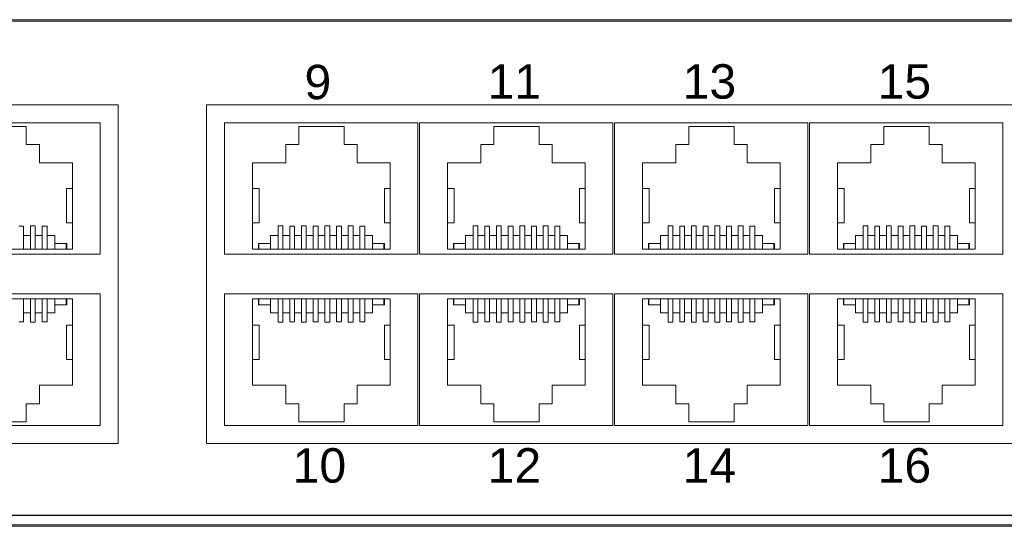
# Model space of a CAD drawing. Header units: millimetres. Extents: x 83969 to 163860, y -22594 to 4849.
# Tile 107 of 115: x 163521.27 to 163526.72, y -21355.13 to -21352.33. Entities that reach past the tile are written whole.
import ezdxf

# ---------------------------------------------------------------- set-up
doc = ezdxf.new("R2010")
doc.units = ezdxf.units.MM
doc.layers.get('0').update_dxf_attribs({"color": 251, "lineweight": 0})
doc.layers.add('! PT Opisy Legenda 2', color=7, linetype='Continuous')
doc.styles.add('Arial10', font='arial.ttf', dxfattribs={"height": 10})

# ---------------------------------------------------------------- blocks, each defined once
blk = doc.blocks.new('Switch 24xGE')
at = {"color": 144}
for points in [[(-306.45, 0), (0, 0), (0, 27.955), (-306.45, 27.955)], [(-185.1, 23.252), (-140, 23.252), (-140, 4.506), (-185.1, 4.506)], [(-135.1, 23.252), (-90, 23.252), (-90, 4.506), (-135.1, 4.506)]]:
    blk.add_lwpolyline(points, close=True, dxfattribs=at)
blk.add_lwpolyline([(-272.449, 27.876), (-34, 27.876), (-34, -0.079), (-272.449, -0.079)], close=True)
for points in [[(-141, 22.252), (-141, 14.981), (-151.7, 14.981), (-151.7, 22.252), (-141, 22.252)], [(-147.586, 22.053), (-145.084, 22.053), (-145.084, 21.054), (-144.36, 21.054), (-144.36, 20.026), (-142.523, 20.026), (-142.523, 15.259), (-150.146, 15.259)], [(-145.497, 16.52), (-145.23, 16.52), (-145.23, 15.259), (-145.23, 16.021), (-144.849, 16.021), (-144.849, 15.259), (-144.849, 16.54), (-144.582, 16.54), (-144.582, 15.259), (-144.582, 16.021), (-144.201, 16.021), (-144.201, 15.259), (-144.201, 16.52), (-143.935, 16.52), (-143.935, 15.259), (-143.935, 16.021), (-143.509, 16.021), (-143.509, 15.259), (-143.509, 15.576), (-142.874, 15.576), (-142.874, 15.259), (-142.874, 15.576), (-142.842, 15.576), (-142.842, 15.259)], [(-123.4, 22.252), (-123.4, 14.981), (-134.1, 14.981), (-134.1, 22.252), (-123.4, 22.252)], [(-132.546, 15.259), (-132.546, 20.026), (-130.71, 20.026), (-130.71, 21.054), (-129.986, 21.054), (-129.986, 22.053), (-127.484, 22.053), (-127.484, 21.054), (-126.76, 21.054), (-126.76, 20.026), (-124.923, 20.026), (-124.923, 15.259), (-132.546, 15.259), (-132.227, 15.259), (-132.227, 15.576), (-132.196, 15.576), (-132.196, 15.259), (-132.196, 15.576), (-131.561, 15.576), (-131.561, 15.259), (-131.561, 16.021), (-131.135, 16.021), (-131.135, 15.259), (-131.135, 16.54), (-130.868, 16.54), (-130.868, 15.259), (-130.868, 16.021), (-130.487, 16.021), (-130.487, 15.259), (-130.487, 16.52), (-130.221, 16.52), (-130.221, 15.259), (-130.221, 16.021), (-129.84, 16.021), (-129.84, 15.259), (-129.84, 16.54), (-129.573, 16.54), (-129.573, 15.259), (-129.573, 16.021), (-129.192, 16.021), (-129.192, 15.259), (-129.192, 16.52), (-128.925, 16.52), (-128.925, 15.259), (-128.925, 16.021), (-128.544, 16.021), (-128.544, 15.259), (-128.544, 16.54), (-128.278, 16.54), (-128.278, 15.259), (-128.278, 16.021), (-127.897, 16.021), (-127.897, 15.259), (-127.897, 16.52), (-127.63, 16.52), (-127.63, 15.259), (-127.63, 16.021), (-127.249, 16.021), (-127.249, 15.259), (-127.249, 16.54), (-126.982, 16.54), (-126.982, 15.259), (-126.982, 16.021), (-126.601, 16.021), (-126.601, 15.259), (-126.601, 16.52), (-126.335, 16.52), (-126.335, 15.259), (-126.335, 16.021), (-125.909, 16.021), (-125.909, 15.259), (-125.909, 15.576), (-125.274, 15.576), (-125.274, 15.259), (-125.274, 15.576), (-125.242, 15.576), (-125.242, 15.259)], [(-112.6, 22.252), (-112.6, 14.981), (-123.3, 14.981), (-123.3, 22.252), (-112.6, 22.252)], [(-121.746, 15.259), (-121.746, 20.026), (-119.91, 20.026), (-119.91, 21.054), (-119.186, 21.054), (-119.186, 22.053), (-116.684, 22.053), (-116.684, 21.054), (-115.96, 21.054), (-115.96, 20.026), (-114.123, 20.026), (-114.123, 15.259), (-121.746, 15.259), (-121.427, 15.259), (-121.427, 15.576), (-121.396, 15.576), (-121.396, 15.259), (-121.396, 15.576), (-120.761, 15.576), (-120.761, 15.259), (-120.761, 16.021), (-120.335, 16.021), (-120.335, 15.259), (-120.335, 16.54), (-120.068, 16.54), (-120.068, 15.259), (-120.068, 16.021), (-119.687, 16.021), (-119.687, 15.259), (-119.687, 16.52), (-119.421, 16.52), (-119.421, 15.259), (-119.421, 16.021), (-119.04, 16.021), (-119.04, 15.259), (-119.04, 16.54), (-118.773, 16.54), (-118.773, 15.259), (-118.773, 16.021), (-118.392, 16.021), (-118.392, 15.259), (-118.392, 16.52), (-118.125, 16.52), (-118.125, 15.259), (-118.125, 16.021), (-117.744, 16.021), (-117.744, 15.259), (-117.744, 16.54), (-117.478, 16.54), (-117.478, 15.259), (-117.478, 16.021), (-117.097, 16.021), (-117.097, 15.259), (-117.097, 16.52), (-116.83, 16.52), (-116.83, 15.259), (-116.83, 16.021), (-116.449, 16.021), (-116.449, 15.259), (-116.449, 16.54), (-116.182, 16.54), (-116.182, 15.259), (-116.182, 16.021), (-115.801, 16.021), (-115.801, 15.259), (-115.801, 16.52), (-115.535, 16.52), (-115.535, 15.259), (-115.535, 16.021), (-115.109, 16.021), (-115.109, 15.259), (-115.109, 15.576), (-114.474, 15.576), (-114.474, 15.259), (-114.474, 15.576), (-114.442, 15.576), (-114.442, 15.259)], [(-101.8, 22.252), (-101.8, 14.981), (-112.5, 14.981), (-112.5, 22.252), (-101.8, 22.252)], [(-110.946, 15.259), (-110.946, 20.026), (-109.11, 20.026), (-109.11, 21.054), (-108.386, 21.054), (-108.386, 22.053), (-105.884, 22.053), (-105.884, 21.054), (-105.16, 21.054), (-105.16, 20.026), (-103.323, 20.026), (-103.323, 15.259), (-110.946, 15.259), (-110.627, 15.259), (-110.627, 15.576), (-110.596, 15.576), (-110.596, 15.259), (-110.596, 15.576), (-109.961, 15.576), (-109.961, 15.259), (-109.961, 16.021), (-109.535, 16.021), (-109.535, 15.259), (-109.535, 16.54), (-109.268, 16.54), (-109.268, 15.259), (-109.268, 16.021), (-108.887, 16.021), (-108.887, 15.259), (-108.887, 16.52), (-108.621, 16.52), (-108.621, 15.259), (-108.621, 16.021), (-108.24, 16.021), (-108.24, 15.259), (-108.24, 16.54), (-107.973, 16.54), (-107.973, 15.259), (-107.973, 16.021), (-107.592, 16.021), (-107.592, 15.259), (-107.592, 16.52), (-107.325, 16.52), (-107.325, 15.259), (-107.325, 16.021), (-106.944, 16.021), (-106.944, 15.259), (-106.944, 16.54), (-106.678, 16.54), (-106.678, 15.259), (-106.678, 16.021), (-106.297, 16.021), (-106.297, 15.259), (-106.297, 16.52), (-106.03, 16.52), (-106.03, 15.259), (-106.03, 16.021), (-105.649, 16.021), (-105.649, 15.259), (-105.649, 16.54), (-105.382, 16.54), (-105.382, 15.259), (-105.382, 16.021), (-105.001, 16.021), (-105.001, 15.259), (-105.001, 16.52), (-104.735, 16.52), (-104.735, 15.259), (-104.735, 16.021), (-104.309, 16.021), (-104.309, 15.259), (-104.309, 15.576), (-103.674, 15.576), (-103.674, 15.259), (-103.674, 15.576), (-103.642, 15.576), (-103.642, 15.259)], [(-91, 22.252), (-91, 14.981), (-101.7, 14.981), (-101.7, 22.252), (-91, 22.252)], [(-100.146, 15.259), (-100.146, 20.026), (-98.31, 20.026), (-98.31, 21.054), (-97.586, 21.054), (-97.586, 22.053), (-95.084, 22.053), (-95.084, 21.054), (-94.36, 21.054), (-94.36, 20.026), (-92.523, 20.026), (-92.523, 15.259), (-100.146, 15.259), (-99.827, 15.259), (-99.827, 15.576), (-99.796, 15.576), (-99.796, 15.259), (-99.796, 15.576), (-99.161, 15.576), (-99.161, 15.259), (-99.161, 16.021), (-98.735, 16.021), (-98.735, 15.259), (-98.735, 16.54), (-98.468, 16.54), (-98.468, 15.259), (-98.468, 16.021), (-98.087, 16.021), (-98.087, 15.259), (-98.087, 16.52), (-97.821, 16.52), (-97.821, 15.259), (-97.821, 16.021), (-97.44, 16.021), (-97.44, 15.259), (-97.44, 16.54), (-97.173, 16.54), (-97.173, 15.259), (-97.173, 16.021), (-96.792, 16.021), (-96.792, 15.259), (-96.792, 16.52), (-96.525, 16.52), (-96.525, 15.259), (-96.525, 16.021), (-96.144, 16.021), (-96.144, 15.259), (-96.144, 16.54), (-95.878, 16.54), (-95.878, 15.259), (-95.878, 16.021), (-95.497, 16.021), (-95.497, 15.259), (-95.497, 16.52), (-95.23, 16.52), (-95.23, 15.259), (-95.23, 16.021), (-94.849, 16.021), (-94.849, 15.259), (-94.849, 16.54), (-94.582, 16.54), (-94.582, 15.259), (-94.582, 16.021), (-94.201, 16.021), (-94.201, 15.259), (-94.201, 16.52), (-93.935, 16.52), (-93.935, 15.259), (-93.935, 16.021), (-93.509, 16.021), (-93.509, 15.259), (-93.509, 15.576), (-92.874, 15.576), (-92.874, 15.259), (-92.874, 15.576), (-92.842, 15.576), (-92.842, 15.259)], [(-142.523, 18.616), (-142.847, 18.616), (-142.847, 16.713), (-142.523, 16.713)], [(-132.546, 18.616), (-132.191, 18.616), (-132.191, 16.713), (-132.546, 16.713)], [(-124.923, 18.616), (-125.247, 18.616), (-125.247, 16.713), (-124.923, 16.713)], [(-121.746, 18.616), (-121.391, 18.616), (-121.391, 16.713), (-121.746, 16.713)], [(-114.123, 18.616), (-114.447, 18.616), (-114.447, 16.713), (-114.123, 16.713)], [(-110.946, 18.616), (-110.591, 18.616), (-110.591, 16.713), (-110.946, 16.713)], [(-103.323, 18.616), (-103.647, 18.616), (-103.647, 16.713), (-103.323, 16.713)], [(-100.146, 18.616), (-99.791, 18.616), (-99.791, 16.713), (-100.146, 16.713)], [(-92.523, 18.616), (-92.847, 18.616), (-92.847, 16.713), (-92.523, 16.713)], [(-141, 5.506), (-141, 12.777), (-151.7, 12.777), (-151.7, 5.506), (-141, 5.506)], [(-123.4, 5.506), (-123.4, 12.777), (-134.1, 12.777), (-134.1, 5.506), (-123.4, 5.506)], [(-112.6, 5.506), (-112.6, 12.777), (-123.3, 12.777), (-123.3, 5.506), (-112.6, 5.506)], [(-101.8, 5.506), (-101.8, 12.777), (-112.5, 12.777), (-112.5, 5.506), (-101.8, 5.506)], [(-91, 5.506), (-91, 12.777), (-101.7, 12.777), (-101.7, 5.506), (-91, 5.506)], [(-147.586, 5.705), (-145.084, 5.705), (-145.084, 6.704), (-144.36, 6.704), (-144.36, 7.733), (-142.523, 7.733), (-142.523, 12.5), (-150.146, 12.5)], [(-145.497, 11.239), (-145.23, 11.239), (-145.23, 12.5), (-145.23, 11.738), (-144.849, 11.738), (-144.849, 12.5), (-144.849, 11.218), (-144.582, 11.218), (-144.582, 12.5), (-144.582, 11.738), (-144.201, 11.738), (-144.201, 12.5), (-144.201, 11.239), (-143.935, 11.239), (-143.935, 12.5), (-143.935, 11.738), (-143.509, 11.738), (-143.509, 12.5), (-143.509, 12.182), (-142.874, 12.182), (-142.874, 12.5), (-142.874, 12.182), (-142.842, 12.182), (-142.842, 12.5)], [(-132.546, 12.5), (-132.546, 7.733), (-130.71, 7.733), (-130.71, 6.704), (-129.986, 6.704), (-129.986, 5.705), (-127.484, 5.705), (-127.484, 6.704), (-126.76, 6.704), (-126.76, 7.733), (-124.923, 7.733), (-124.923, 12.5), (-132.546, 12.5), (-132.227, 12.5), (-132.227, 12.182), (-132.196, 12.182), (-132.196, 12.5), (-132.196, 12.182), (-131.561, 12.182), (-131.561, 12.5), (-131.561, 11.738), (-131.135, 11.738), (-131.135, 12.5), (-131.135, 11.219), (-130.868, 11.219), (-130.868, 12.5), (-130.868, 11.738), (-130.487, 11.738), (-130.487, 12.5), (-130.487, 11.239), (-130.221, 11.239), (-130.221, 12.5), (-130.221, 11.738), (-129.84, 11.738), (-129.84, 12.5), (-129.84, 11.218), (-129.573, 11.218), (-129.573, 12.5), (-129.573, 11.738), (-129.192, 11.738), (-129.192, 12.5), (-129.192, 11.239), (-128.925, 11.239), (-128.925, 12.5), (-128.925, 11.738), (-128.544, 11.738), (-128.544, 12.5), (-128.544, 11.218), (-128.278, 11.218), (-128.278, 12.5), (-128.278, 11.738), (-127.897, 11.738), (-127.897, 12.5), (-127.897, 11.239), (-127.63, 11.239), (-127.63, 12.5), (-127.63, 11.738), (-127.249, 11.738), (-127.249, 12.5), (-127.249, 11.218), (-126.982, 11.218), (-126.982, 12.5), (-126.982, 11.738), (-126.601, 11.738), (-126.601, 12.5), (-126.601, 11.239), (-126.335, 11.239), (-126.335, 12.5), (-126.335, 11.738), (-125.909, 11.738), (-125.909, 12.5), (-125.909, 12.182), (-125.274, 12.182), (-125.274, 12.5), (-125.274, 12.182), (-125.242, 12.182), (-125.242, 12.5)], [(-121.746, 12.5), (-121.746, 7.733), (-119.91, 7.733), (-119.91, 6.704), (-119.186, 6.704), (-119.186, 5.705), (-116.684, 5.705), (-116.684, 6.704), (-115.96, 6.704), (-115.96, 7.733), (-114.123, 7.733), (-114.123, 12.5), (-121.746, 12.5), (-121.427, 12.5), (-121.427, 12.182), (-121.396, 12.182), (-121.396, 12.5), (-121.396, 12.182), (-120.761, 12.182), (-120.761, 12.5), (-120.761, 11.738), (-120.335, 11.738), (-120.335, 12.5), (-120.335, 11.219), (-120.068, 11.219), (-120.068, 12.5), (-120.068, 11.738), (-119.687, 11.738), (-119.687, 12.5), (-119.687, 11.239), (-119.421, 11.239), (-119.421, 12.5), (-119.421, 11.738), (-119.04, 11.738), (-119.04, 12.5), (-119.04, 11.218), (-118.773, 11.218), (-118.773, 12.5), (-118.773, 11.738), (-118.392, 11.738), (-118.392, 12.5), (-118.392, 11.239), (-118.125, 11.239), (-118.125, 12.5), (-118.125, 11.738), (-117.744, 11.738), (-117.744, 12.5), (-117.744, 11.218), (-117.478, 11.218), (-117.478, 12.5), (-117.478, 11.738), (-117.097, 11.738), (-117.097, 12.5), (-117.097, 11.239), (-116.83, 11.239), (-116.83, 12.5), (-116.83, 11.738), (-116.449, 11.738), (-116.449, 12.5), (-116.449, 11.218), (-116.182, 11.218), (-116.182, 12.5), (-116.182, 11.738), (-115.801, 11.738), (-115.801, 12.5), (-115.801, 11.239), (-115.535, 11.239), (-115.535, 12.5), (-115.535, 11.738), (-115.109, 11.738), (-115.109, 12.5), (-115.109, 12.182), (-114.474, 12.182), (-114.474, 12.5), (-114.474, 12.182), (-114.442, 12.182), (-114.442, 12.5)], [(-110.946, 12.5), (-110.946, 7.733), (-109.11, 7.733), (-109.11, 6.704), (-108.386, 6.704), (-108.386, 5.705), (-105.884, 5.705), (-105.884, 6.704), (-105.16, 6.704), (-105.16, 7.733), (-103.323, 7.733), (-103.323, 12.5), (-110.946, 12.5), (-110.627, 12.5), (-110.627, 12.182), (-110.596, 12.182), (-110.596, 12.5), (-110.596, 12.182), (-109.961, 12.182), (-109.961, 12.5), (-109.961, 11.738), (-109.535, 11.738), (-109.535, 12.5), (-109.535, 11.219), (-109.268, 11.219), (-109.268, 12.5), (-109.268, 11.738), (-108.887, 11.738), (-108.887, 12.5), (-108.887, 11.239), (-108.621, 11.239), (-108.621, 12.5), (-108.621, 11.738), (-108.24, 11.738), (-108.24, 12.5), (-108.24, 11.218), (-107.973, 11.218), (-107.973, 12.5), (-107.973, 11.738), (-107.592, 11.738), (-107.592, 12.5), (-107.592, 11.239), (-107.325, 11.239), (-107.325, 12.5), (-107.325, 11.738), (-106.944, 11.738), (-106.944, 12.5), (-106.944, 11.218), (-106.678, 11.218), (-106.678, 12.5), (-106.678, 11.738), (-106.297, 11.738), (-106.297, 12.5), (-106.297, 11.239), (-106.03, 11.239), (-106.03, 12.5), (-106.03, 11.738), (-105.649, 11.738), (-105.649, 12.5), (-105.649, 11.218), (-105.382, 11.218), (-105.382, 12.5), (-105.382, 11.738), (-105.001, 11.738), (-105.001, 12.5), (-105.001, 11.239), (-104.735, 11.239), (-104.735, 12.5), (-104.735, 11.738), (-104.309, 11.738), (-104.309, 12.5), (-104.309, 12.182), (-103.674, 12.182), (-103.674, 12.5), (-103.674, 12.182), (-103.642, 12.182), (-103.642, 12.5)], [(-100.146, 12.5), (-100.146, 7.733), (-98.31, 7.733), (-98.31, 6.704), (-97.586, 6.704), (-97.586, 5.705), (-95.084, 5.705), (-95.084, 6.704), (-94.36, 6.704), (-94.36, 7.733), (-92.523, 7.733), (-92.523, 12.5), (-100.146, 12.5), (-99.827, 12.5), (-99.827, 12.182), (-99.796, 12.182), (-99.796, 12.5), (-99.796, 12.182), (-99.161, 12.182), (-99.161, 12.5), (-99.161, 11.738), (-98.735, 11.738), (-98.735, 12.5), (-98.735, 11.219), (-98.468, 11.219), (-98.468, 12.5), (-98.468, 11.738), (-98.087, 11.738), (-98.087, 12.5), (-98.087, 11.239), (-97.821, 11.239), (-97.821, 12.5), (-97.821, 11.738), (-97.44, 11.738), (-97.44, 12.5), (-97.44, 11.218), (-97.173, 11.218), (-97.173, 12.5), (-97.173, 11.738), (-96.792, 11.738), (-96.792, 12.5), (-96.792, 11.239), (-96.525, 11.239), (-96.525, 12.5), (-96.525, 11.738), (-96.144, 11.738), (-96.144, 12.5), (-96.144, 11.218), (-95.878, 11.218), (-95.878, 12.5), (-95.878, 11.738), (-95.497, 11.738), (-95.497, 12.5), (-95.497, 11.239), (-95.23, 11.239), (-95.23, 12.5), (-95.23, 11.738), (-94.849, 11.738), (-94.849, 12.5), (-94.849, 11.218), (-94.582, 11.218), (-94.582, 12.5), (-94.582, 11.738), (-94.201, 11.738), (-94.201, 12.5), (-94.201, 11.239), (-93.935, 11.239), (-93.935, 12.5), (-93.935, 11.738), (-93.509, 11.738), (-93.509, 12.5), (-93.509, 12.182), (-92.874, 12.182), (-92.874, 12.5), (-92.874, 12.182), (-92.842, 12.182), (-92.842, 12.5)], [(-142.523, 9.143), (-142.847, 9.143), (-142.847, 11.045), (-142.523, 11.045)], [(-132.546, 9.143), (-132.191, 9.143), (-132.191, 11.045), (-132.546, 11.045)], [(-124.923, 9.143), (-125.247, 9.143), (-125.247, 11.045), (-124.923, 11.045)], [(-121.746, 9.143), (-121.391, 9.143), (-121.391, 11.045), (-121.746, 11.045)], [(-114.123, 9.143), (-114.447, 9.143), (-114.447, 11.045), (-114.123, 11.045)], [(-110.946, 9.143), (-110.591, 9.143), (-110.591, 11.045), (-110.946, 11.045)], [(-103.323, 9.143), (-103.647, 9.143), (-103.647, 11.045), (-103.323, 11.045)], [(-100.146, 9.143), (-99.791, 9.143), (-99.791, 11.045), (-100.146, 11.045)], [(-92.523, 9.143), (-92.847, 9.143), (-92.847, 11.045), (-92.523, 11.045)]]:
    blk.add_lwpolyline(points, dxfattribs=at)
at = {"color": 144, "style": 'Arial10'}
for s, p in [('9', (-129.674, 23.553)), ('11', (-119.526, 23.585)), ('13', (-108.726, 23.585)), ('15', (-97.926, 23.585)), ('10', (-130.326, 2.337)), ('12', (-119.526, 2.337)), ('14', (-108.726, 2.337)), ('16', (-97.926, 2.337))]:
    blk.add_text(s, height=1.905, dxfattribs=at).set_placement(p)
blk = doc.blocks.new('Panel modularny_24_port_1U')
at = {"color": 0}
blk.add_line((48.895, 4.445), (0, 4.445), dxfattribs=at)

msp = doc.modelspace()

# ---------------------------------------------------------------- block references
at = {"layer": '! PT Opisy Legenda 2', "xscale": 0.6288112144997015, "yscale": 0.6288112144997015, "zscale": 0.6288112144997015}
msp.add_blockref('Panel modularny_24_port_1U', (163505.0054, -21357.8684), dxfattribs=at)
at = {"xscale": 0.1, "yscale": 0.1, "zscale": 0.1}
msp.add_blockref('Switch 24xGE', (163535.8131, -21355.1249), dxfattribs=at)

doc.saveas('drawing.dxf')
